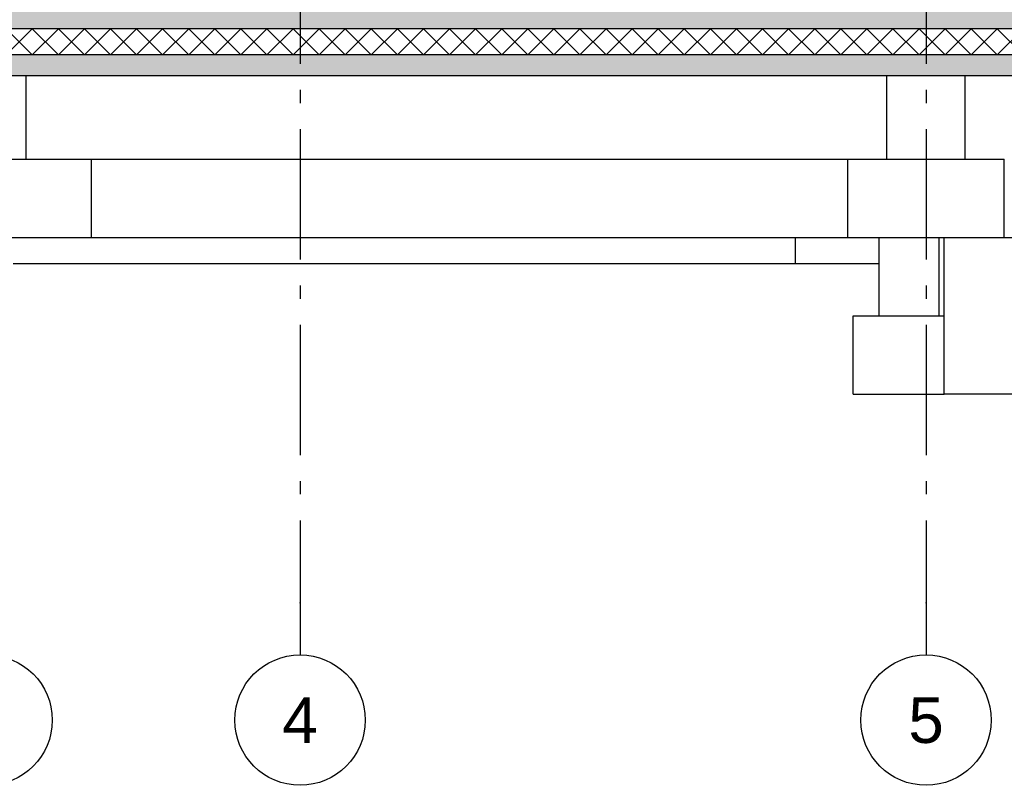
# Model space of a CAD drawing. Header units: millimetres. Extents: x -82116 to -58113, y 850 to 13065.
# Tile 42 of 78: x -68548 to -64773, y 850 to 3785. Entities that reach past the tile are written whole.
import ezdxf
from ezdxf.enums import TextEntityAlignment as Align

# ---------------------------------------------------------------- set-up
doc = ezdxf.new("R2010")
doc.units = ezdxf.units.MM
doc.header["$LTSCALE"] = 0.5
doc.header["$MEASUREMENT"] = 0
doc.linetypes.add('Akselinje', pattern=[1500, 1000, -200, 100, -200])
doc.linetypes.add('PLINE', pattern=[0])
for name, color, linetype in [('216- Direkte fundamentering', 7, 'Continuous'), ('252- Gulv på grunn_ bunnplate', 7, 'Continuous'), ('252- Gulv på grunn_ bunnplate (Skravur)', 7, 'Continuous'), ('82-- Modullinjer', 7, 'Continuous')]:
    doc.layers.add(name, color=color, linetype=linetype)
doc.styles.add('GENERATED_STYLE_1', font='arial.ttf')
pattern_1 = [(0, (0, 0), (0, 311.7692), [30, -150]), (0, (90, 155.9), (0, 311.7692), [30, -150]), (60, (0, 0), (-270, 155.8846), [30, -150]), (60, (180, 0), (-270, 155.8846), [30, -150]), (120, (30, 0), (270, 155.8846), [30, -150]), (120, (210, 0), (270, 155.8846), [30, -150]), (0, (0, 30), (0, 60.000002), [0, -60, 0, -90.000004]), (45, (30, 30), (-42.42641, 42.42641), [0, -45, 0, -75.000003])]

# ---------------------------------------------------------------- blocks, each defined once
blk = doc.blocks.new('*X11')
at = {"layer": '252- Gulv på grunn_ bunnplate (Skravur)', "linetype": 'PLINE'}
for p, q in [((-68600, 3650), (-68500, 3750)), ((-68500, 3650), (-68600, 3750)), ((-68500, 3650), (-68400, 3750)), ((-68400, 3650), (-68500, 3750)), ((-68400, 3650), (-68300, 3750)), ((-68300, 3650), (-68400, 3750)), ((-68300, 3650), (-68200, 3750)), ((-68200, 3650), (-68300, 3750)), ((-68200, 3650), (-68100, 3750)), ((-68100, 3650), (-68200, 3750)), ((-68100, 3650), (-68000, 3750)), ((-68000, 3650), (-68100, 3750)), ((-68000, 3650), (-67900, 3750)), ((-67900, 3650), (-68000, 3750)), ((-67900, 3650), (-67800, 3750)), ((-67800, 3650), (-67900, 3750)), ((-67800, 3650), (-67700, 3750)), ((-67700, 3650), (-67800, 3750)), ((-67700, 3650), (-67600, 3750)), ((-67600, 3650), (-67700, 3750)), ((-67600, 3650), (-67500, 3750)), ((-67500, 3650), (-67600, 3750)), ((-67500, 3650), (-67400, 3750)), ((-67400, 3650), (-67500, 3750)), ((-67400, 3650), (-67300, 3750)), ((-67300, 3650), (-67400, 3750)), ((-67300, 3650), (-67200, 3750)), ((-67200, 3650), (-67300, 3750)), ((-67200, 3650), (-67100, 3750)), ((-67100, 3650), (-67200, 3750)), ((-67100, 3650), (-67000, 3750)), ((-67000, 3650), (-67100, 3750)), ((-67000, 3650), (-66900, 3750)), ((-66900, 3650), (-67000, 3750)), ((-66900, 3650), (-66800, 3750)), ((-66800, 3650), (-66900, 3750)), ((-66800, 3650), (-66700, 3750)), ((-66700, 3650), (-66800, 3750)), ((-66700, 3650), (-66600, 3750)), ((-66600, 3650), (-66700, 3750)), ((-66600, 3650), (-66500, 3750)), ((-66500, 3650), (-66600, 3750)), ((-66500, 3650), (-66400, 3750)), ((-66400, 3650), (-66500, 3750)), ((-66400, 3650), (-66300, 3750)), ((-66300, 3650), (-66400, 3750)), ((-66300, 3650), (-66200, 3750)), ((-66200, 3650), (-66300, 3750)), ((-66200, 3650), (-66100, 3750)), ((-66100, 3650), (-66200, 3750)), ((-66100, 3650), (-66000, 3750)), ((-66000, 3650), (-66100, 3750)), ((-66000, 3650), (-65900, 3750)), ((-65900, 3650), (-66000, 3750)), ((-65900, 3650), (-65800, 3750)), ((-65800, 3650), (-65900, 3750)), ((-65800, 3650), (-65700, 3750)), ((-65700, 3650), (-65800, 3750)), ((-65700, 3650), (-65600, 3750)), ((-65600, 3650), (-65700, 3750)), ((-65600, 3650), (-65500, 3750)), ((-65500, 3650), (-65600, 3750)), ((-65500, 3650), (-65400, 3750)), ((-65400, 3650), (-65500, 3750)), ((-65400, 3650), (-65300, 3750)), ((-65300, 3650), (-65400, 3750)), ((-65300, 3650), (-65200, 3750)), ((-65200, 3650), (-65300, 3750)), ((-65200, 3650), (-65100, 3750)), ((-65100, 3650), (-65200, 3750)), ((-65100, 3650), (-65000, 3750)), ((-65000, 3650), (-65100, 3750)), ((-65000, 3650), (-64900, 3750)), ((-64900, 3650), (-65000, 3750)), ((-64900, 3650), (-64800, 3750)), ((-64800, 3650), (-64900, 3750)), ((-64800, 3650), (-64700, 3750)), ((-64700, 3650), (-64800, 3750))]:
    blk.add_line(p, q, dxfattribs=at)
blk = doc.blocks.new('Standard grid marker[4]', base_point=(-68673.2, 12565.5))
at = {"layer": '82-- Modullinjer', "linetype": 'PLINE'}
blk.add_circle((-68673.2, 1100), 250, dxfattribs=at)
at = {"layer": '82-- Modullinjer', "style": 'GENERATED_STYLE_1'}
for tag, p in [('AC_MarkerText_1_0', (-68673.2, 12903)), ('AC_MarkerText_1_1', (-68673.2, 1187.5))]:
    blk.add_attdef(tag, text='', height=175, rotation=360, dxfattribs=at).set_placement(p, align=Align.TOP_CENTER)
blk = doc.blocks.new('Standard grid marker[5]', base_point=(-67473.2, 12565.5))
at = {"layer": '82-- Modullinjer', "linetype": 'Akselinje'}
for p, q in [((-67473.2, 12365.5), (-67473.2, 1550)), ((-67473.2, 1550), (-67473.2, 1350))]:
    blk.add_line(p, q, dxfattribs=at)
at = {"layer": '82-- Modullinjer', "linetype": 'PLINE'}
blk.add_circle((-67473.2, 1100), 250, dxfattribs=at)
at = {"layer": '82-- Modullinjer', "linetype": 'Akselinje'}
blk.add_point((-67473.2, 1550), dxfattribs=at)
blk.add_point((-67473.2, 1550), dxfattribs=at)
at = {"layer": '82-- Modullinjer', "style": 'GENERATED_STYLE_1'}
for tag, p in [('AC_MarkerText_1_0', (-67473.2, 12903)), ('AC_MarkerText_1_1', (-67473.2, 1187.5))]:
    blk.add_attdef(tag, text='', height=175, rotation=360, dxfattribs=at).set_placement(p, align=Align.TOP_CENTER)
blk = doc.blocks.new('Standard grid marker[6]', base_point=(-65073.2, 12565.5))
at = {"layer": '82-- Modullinjer', "linetype": 'Akselinje'}
for p, q in [((-65073.2, 12365.5), (-65073.2, 1550)), ((-65073.2, 1550), (-65073.2, 1350))]:
    blk.add_line(p, q, dxfattribs=at)
at = {"layer": '82-- Modullinjer', "linetype": 'PLINE'}
blk.add_circle((-65073.2, 1100), 250, dxfattribs=at)
at = {"layer": '82-- Modullinjer', "linetype": 'Akselinje'}
blk.add_point((-65073.2, 1550), dxfattribs=at)
blk.add_point((-65073.2, 1550), dxfattribs=at)
at = {"layer": '82-- Modullinjer', "style": 'GENERATED_STYLE_1'}
for tag, p in [('AC_MarkerText_1_0', (-65073.2, 12903)), ('AC_MarkerText_1_1', (-65073.2, 1187.5))]:
    blk.add_attdef(tag, text='', height=175, rotation=360, dxfattribs=at).set_placement(p, align=Align.TOP_CENTER)

msp = doc.modelspace()

# ---------------------------------------------------------------- hatches: boundary and pattern name
at = {"layer": '252- Gulv på grunn_ bunnplate (Skravur)', "linetype": 'Continuous'}
h = msp.add_hatch(dxfattribs=at)
h.set_pattern_fill('Betong_strukturell', color=256, style=0, pattern_type=2)
h.set_pattern_definition(pattern_1)
h.paths.add_polyline_path([(-77653.7, 3750), (-61478.2, 3750), (-61478.2, 3820), (-77653.7, 3820)])
h = msp.add_hatch(dxfattribs=at)
h.set_pattern_fill('Betong_strukturell', color=256, style=0, pattern_type=2)
h.set_pattern_definition(pattern_1)
h.paths.add_polyline_path([(-77588.2, 3570), (-61453.2, 3570), (-61453.2, 3650), (-77588.2, 3650)])

# ---------------------------------------------------------------- linework, layer by layer
at = {"layer": '216- Direkte fundamentering', "linetype": 'PLINE'}
for p, q in [((-68523.2, 3250), (-68523.2, 3570)), ((-65223.2, 3250), (-65223.2, 3570)), ((-64923.2, 3250), (-64923.2, 3570)), ((-69073.2, 3250), (-68273.2, 3250)), ((-68273.2, 2950), (-68273.2, 3250)), ((-68273.2, 3250), (-65373.2, 3250)), ((-65373.2, 3250), (-64773.2, 3250)), ((-65373.2, 2950), (-65373.2, 3250)), ((-64773.2, 2950), (-64773.2, 3250)), ((-69073.2, 2950), (-68273.2, 2950)), ((-68273.2, 2950), (-65373.2, 2950)), ((-65573.2, 2850), (-65573.2, 2950)), ((-65373.2, 2950), (-64773.2, 2950)), ((-65253.2, 2650), (-65253.2, 2950)), ((-65023.2, 2650), (-65023.2, 2950)), ((-65003.2, 2350), (-65003.2, 2950)), ((-64773.2, 2950), (-63573.2, 2950)), ((-68573.2, 2850), (-65573.2, 2850)), ((-65573.2, 2850), (-65253.2, 2850)), ((-65353.2, 2350), (-65353.2, 2650)), ((-65353.2, 2650), (-65003.2, 2650)), ((-65353.2, 2350), (-65003.2, 2350)), ((-64973.2, 2350), (-65003.2, 2350)), ((-61653.2, 2350), (-64973.2, 2350))]:
    msp.add_line(p, q, dxfattribs=at)
at = {"layer": '252- Gulv på grunn_ bunnplate', "linetype": 'PLINE'}
for p, q in [((-61478.2, 3750), (-77653.7, 3750)), ((-61473.2, 3650), (-77588.2, 3650)), ((-61453.2, 3570), (-77588.2, 3570))]:
    msp.add_line(p, q, dxfattribs=at)

# ---------------------------------------------------------------- block references
at = {"layer": '252- Gulv på grunn_ bunnplate'}
msp.add_blockref('*X11', (0, 0), dxfattribs=at)
at = {"layer": '82-- Modullinjer', "linetype": 'PLINE'}
msp.add_blockref('Standard grid marker[4]', (-68673.2, 12565.5), dxfattribs=at)
ref = msp.add_blockref('Standard grid marker[5]', (-67473.2, 12565.5), dxfattribs=at)
ref.add_attrib('AC_MarkerText_1_1', '4', dxfattribs={"color": 7, "height": 175, "rotation": 360, "style": 'GENERATED_STYLE_1'}).set_placement((-67473.2, 1187.5), align=Align.TOP_CENTER)
ref = msp.add_blockref('Standard grid marker[6]', (-65073.2, 12565.5), dxfattribs=at)
ref.add_attrib('AC_MarkerText_1_1', '5', dxfattribs={"color": 7, "height": 175, "rotation": 360, "style": 'GENERATED_STYLE_1'}).set_placement((-65073.2, 1187.5), align=Align.TOP_CENTER)

doc.saveas('drawing.dxf')
